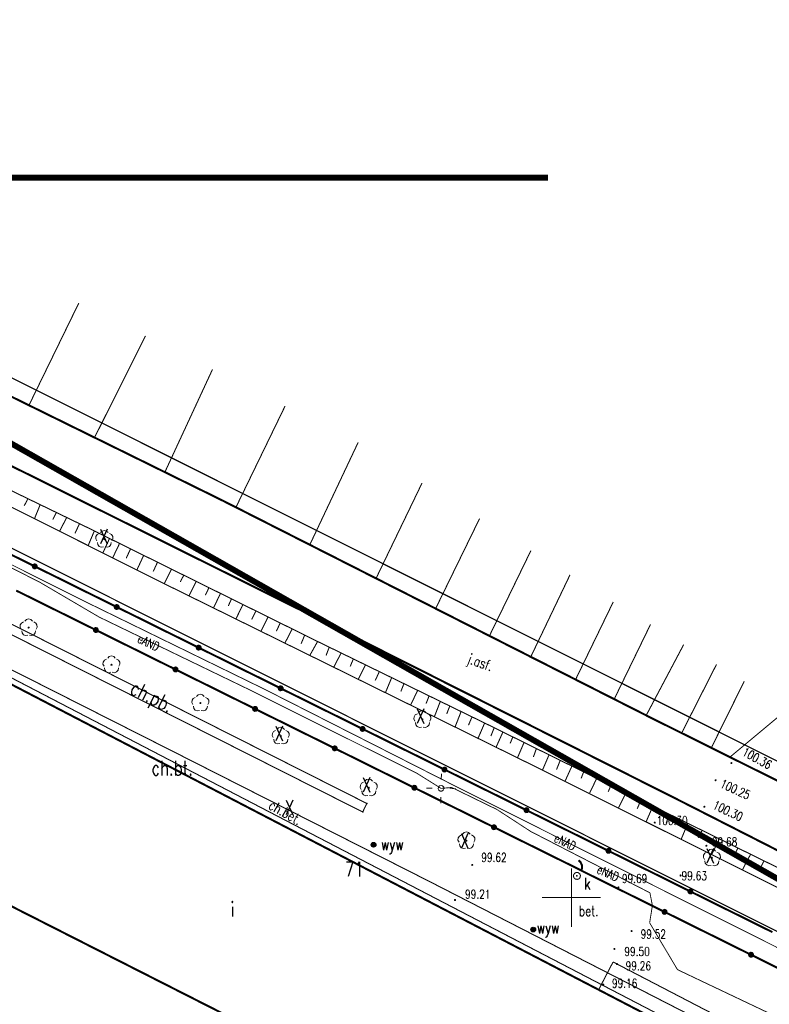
# Model space of a CAD drawing. Header units: metres. Extents: x 7501691 to 7504871, y 5814048 to 5814963.
# Tile 75 of 89: x 7504433 to 7504496, y 5814543 to 5814627. Entities that reach past the tile are written whole.
import ezdxf
from ezdxf.enums import TextEntityAlignment as Align

# ---------------------------------------------------------------- set-up
doc = ezdxf.new("R2010")
doc.units = ezdxf.units.M
doc.header["$MEASUREMENT"] = 0
for name, pattern in [('1', [0]), ('BUD', [0]), ('GDE', [0]), ('KOJ', [0]), ('KOU', [2, 1.5, -0.5]), ('UEB', [0]), ('WJD', [0]), ('WSQ', [1.75, 1.25, -0.5])]:
    doc.linetypes.add(name, pattern=pattern)
doc.layers.get('0').update_dxf_attribs({"linetype": 'CONTINUOUS'})
for name, color, linetype, lineweight in [('Dzialki', 7, 'GDE', 18), ('EADTD_T_0', 7, 'CONTINUOUS', 20), ('EBTPO_L_6', 7, 'WJD', 18), ('EBUOA_T_1', 7, 'CONTINUOUS', 20), ('EBUPP_L_1', 7, 'BUD', 35), ('EDZPD_L_0', 7, 'GDE', 20), ('KRZYZE_L_0', 7, '1', 18), ('SDROK_T_0', 7, 'CONTINUOUS', 18), ('SDROK_T_1', 7, 'CONTINUOUS', 18), ('SDRPK_L_3', 7, 'KOJ', 35), ('SDRPK_L_4', 7, 'KOU', 18), ('SZOPO_L_0', 7, 'CONTINUOUS', 35), ('SZZPZ_T_0', 3, 'CONTINUOUS', 18), ('UEEOO_T_0', 1, 'CONTINUOUS', 15), ('UEEPA_T_3', 1, 'CONTINUOUS', 18), ('UEEPON_L_1', 1, 'UEB', 15), ('WUKOS_T_1', 7, 'CONTINUOUS', 15), ('WUKPS_L_6', 7, 'WSQ', 18), ('WWRPH_T_1', 7, 'CONTINUOUS', 18)]:
    doc.layers.add(name, color=color, linetype=linetype, lineweight=lineweight)
doc.layers.add('pomiar_18_12_2024', color=7, linetype='CONTINUOUS')
doc.layers.add('ZAKRES', color=7, linetype='CONTINUOUS')
doc.styles.add('STYL_ARIAL', font='simplex', dxfattribs={"width": 0.75, "oblique": 0.1})

# ---------------------------------------------------------------- blocks, each defined once
blk = doc.blocks.new('OTDI')
at = {"color": 0}
for radius in [0.2, 0.18, 0.16, 0.14, 0.12, 0.1, 0.08, 0.06, 0.04, 0.02]:
    blk.add_circle((0, 0), radius, dxfattribs=at)
blk = doc.blocks.new('fdsgfdhgfjh')
at = {"color": 7, "const_width": 0.065}
for points in [[(628.93, -380.808), (627.625, -347.321), (631.46, -316.744), (630.476, -293.446), (631.603, -272.028), (642.12, -262.447), (642.84, -250.18), (613.01, -248.02), (473.074, -244.736), (370.953, -240.293), (311.01, -225.13), (43.231, -91.051), (39.421, -86.572), (-13.328, -60.153)], [(-16.835, -75.512), (354.018, -261.214), (467.857, -262.505), (472.746, -258.735), (593.685, -261.575), (612.103, -262.002), (615, -265.13), (621.573, -272.23), (620.457, -293.398), (621.441, -316.515), (617.616, -347.083), (618.941, -381.189)], [(-73.624, -607.379), (195.366, -583.748), (341.459, -571.655), (342.319, -570.715), (349.277, -563.045), (349.917, -560.655), (362.058, -448.634), (361.947, -446.744), (362.796, -440.405), (363.365, -434.665), (363.505, -433.525), (474.63, -446.54), (528.102, -452.597), (558.029, -454.712), (566.877, -447.021), (578.606, -447.669), (581.452, -423.391), (595.663, -375.234), (593.685, -261.575), (472.746, -258.735), (467.857, -262.505), (354.018, -261.214), (-16.835, -75.512)]]:
    blk.add_lwpolyline(points, dxfattribs=at)
at = {"color": 1, "const_width": 0.5}
for points in [[(199.493, -172.243), (156.73, -247.896), (288.397, -308.04), (317.034, -289.46), (359.345, -311.135), (375.173, -272.058), (199.493, -172.243)], [(199.493, -172.243), (285.237, -172.243)]]:
    blk.add_lwpolyline(points, dxfattribs=at)
at = {"layer": 'Dzialki', "color": 7, "const_width": 0.09}
for points in [[(354, -261.22), (-16.86, -75.52)], [(43.21, -91.06), (310.99, -225.15)]]:
    blk.add_lwpolyline(points, dxfattribs=at)
at = {"layer": 'EBTPO_L_6', "color": 7, "const_width": 0.09}
for points in [[(290.803, -239.197), (289.57, -241.568)], [(290.803, -239.197), (321.157, -254.977)]]:
    blk.add_lwpolyline(points, dxfattribs=at)
at = {"layer": 'EBUPP_L_1', "color": 7, "const_width": 0.175}
for points in [[(306.173, -250.201), (228.614, -209.87)], [(220.768, -224.957), (298.724, -264.526)]]:
    blk.add_lwpolyline(points, dxfattribs=at)
at = {"layer": 'EDZPD_L_0', "color": 7, "const_width": 0.1}
for points in [[(353.997, -261.225), (-16.856, -75.522)], [(310.985, -225.145), (43.21, -91.061)]]:
    blk.add_lwpolyline(points, dxfattribs=at)
at = {"layer": 'KRZYZE_L_0', "color": 7, "linetype": '1', "const_width": 0.09}
for points in [[(287.25, -236.2), (287.25, -231.2)], [(284.75, -233.7), (289.75, -233.7)]]:
    blk.add_lwpolyline(points, dxfattribs=at)
at = {"layer": 'pomiar_18_12_2024', "color": 214, "linetype": '1', "const_width": 0.09}
for points in [[(232.426, -206.807), (269.783, -225.666), (269.433, -226.395), (232.078, -207.532), (232.426, -206.807)], [(306.382, -249.747), (228.844, -209.426), (228.614, -209.87)]]:
    blk.add_lwpolyline(points, dxfattribs=at)
at = {"layer": 'pomiar_18_12_2024', "color": 214, "const_width": 0.09}
blk.add_lwpolyline([(287.482, -232.037), (287.422, -231.894), (287.441, -231.74), (287.535, -231.616), (287.678, -231.556), (287.832, -231.575), (287.956, -231.669), (288.016, -231.812), (287.997, -231.966), (287.903, -232.09), (287.76, -232.15), (287.606, -232.131), (287.482, -232.037)], dxfattribs=at)
at = {"layer": 'pomiar_18_12_2024', "color": 214}
for p in [(269.783, -225.666), (269.433, -226.395), (270.36, -229.195), (287.719, -231.853), (283.986, -236.436)]:
    blk.add_point(p, dxfattribs=at)
at = {"layer": 'SDRPK_L_3', "color": 7, "const_width": 0.175}
for points in [[(257.549, -199.848), (233.646, -188.084)], [(240.411, -197.337), (230.807, -192.67)], [(269.431, -211.799), (240.411, -197.337)], [(294.028, -218.349), (257.549, -199.848)], [(296.811, -225.583), (269.431, -211.799)], [(307.987, -225.297), (294.028, -218.349)], [(318.654, -236.711), (296.811, -225.583)]]:
    blk.add_lwpolyline(points, dxfattribs=at)
at = {"layer": 'SDRPK_L_4', "color": 7, "const_width": 0.09}
for points in [[(253.597, -221.406), (229.17, -209.05)], [(275.209, -232.366), (253.597, -221.406)], [(307.152, -248.743), (275.209, -232.366)]]:
    blk.add_lwpolyline(points, dxfattribs=at)
at = {"layer": 'SZOPO_L_0', "color": 7, "const_width": 0.175}
for points in [[(241.441, -205.428), (234.446, -201.959)], [(241.307, -205.532), (241.271, -205.421), (241.315, -205.314), (241.418, -205.259), (241.532, -205.284), (241.603, -205.376), (241.598, -205.492), (241.52, -205.578), (241.405, -205.594), (241.307, -205.532)], [(248.437, -208.897), (241.441, -205.428)], [(239.865, -207.496), (246.66, -210.862)], [(248.302, -209.001), (248.267, -208.89), (248.311, -208.782), (248.414, -208.728), (248.527, -208.753), (248.599, -208.845), (248.594, -208.961), (248.516, -209.047), (248.401, -209.063), (248.302, -209.001)], [(255.432, -212.366), (248.437, -208.897)], [(246.526, -210.966), (246.491, -210.855), (246.535, -210.748), (246.637, -210.694), (246.751, -210.718), (246.822, -210.81), (246.818, -210.926), (246.74, -211.012), (246.624, -211.028), (246.526, -210.966)], [(246.66, -210.862), (253.455, -214.228)], [(255.298, -212.47), (255.262, -212.359), (255.306, -212.251), (255.409, -212.197), (255.523, -212.222), (255.594, -212.314), (255.589, -212.43), (255.511, -212.516), (255.396, -212.532), (255.298, -212.47)], [(262.428, -215.835), (255.432, -212.366)], [(253.321, -214.332), (253.285, -214.222), (253.329, -214.114), (253.432, -214.06), (253.546, -214.085), (253.617, -214.176), (253.613, -214.293), (253.535, -214.379), (253.419, -214.394), (253.321, -214.332)], [(253.455, -214.228), (260.25, -217.595)], [(262.293, -215.939), (262.258, -215.828), (262.302, -215.72), (262.405, -215.666), (262.518, -215.691), (262.589, -215.783), (262.585, -215.899), (262.507, -215.985), (262.392, -216.001), (262.293, -215.939)], [(269.423, -219.303), (262.428, -215.835)], [(260.116, -217.699), (260.08, -217.588), (260.124, -217.48), (260.227, -217.426), (260.341, -217.451), (260.412, -217.543), (260.408, -217.659), (260.329, -217.745), (260.214, -217.761), (260.116, -217.699)], [(260.25, -217.595), (267.045, -220.961)], [(269.289, -219.408), (269.253, -219.297), (269.297, -219.189), (269.4, -219.135), (269.514, -219.16), (269.585, -219.252), (269.581, -219.368), (269.502, -219.454), (269.387, -219.47), (269.289, -219.408)], [(276.419, -222.772), (269.423, -219.303)], [(266.911, -221.065), (266.875, -220.954), (266.919, -220.847), (267.022, -220.793), (267.136, -220.817), (267.207, -220.909), (267.203, -221.025), (267.124, -221.111), (267.009, -221.127), (266.911, -221.065)], [(267.045, -220.961), (273.84, -224.327)], [(276.284, -222.877), (276.249, -222.766), (276.293, -222.658), (276.396, -222.604), (276.509, -222.629), (276.581, -222.72), (276.576, -222.837), (276.498, -222.923), (276.383, -222.939), (276.284, -222.877)], [(283.414, -226.241), (276.419, -222.772)], [(273.706, -224.431), (273.67, -224.321), (273.714, -224.213), (273.817, -224.159), (273.931, -224.183), (274.002, -224.275), (273.997, -224.392), (273.919, -224.478), (273.804, -224.493), (273.706, -224.431)], [(273.84, -224.327), (280.635, -227.694)], [(283.28, -226.345), (283.244, -226.235), (283.288, -226.127), (283.391, -226.073), (283.505, -226.097), (283.576, -226.189), (283.572, -226.306), (283.493, -226.392), (283.378, -226.407), (283.28, -226.345)], [(290.41, -229.71), (283.414, -226.241)], [(280.501, -227.798), (280.465, -227.687), (280.509, -227.579), (280.612, -227.525), (280.726, -227.55), (280.797, -227.642), (280.792, -227.758), (280.714, -227.844), (280.599, -227.86), (280.501, -227.798)], [(280.635, -227.694), (287.43, -231.06)], [(290.275, -229.814), (290.24, -229.704), (290.284, -229.596), (290.387, -229.542), (290.5, -229.566), (290.572, -229.658), (290.567, -229.774), (290.489, -229.861), (290.374, -229.876), (290.275, -229.814)], [(297.405, -233.179), (290.41, -229.71)], [(287.43, -231.06), (288.48, -231.59)], [(287.86, -230.518), (288.032, -230.693), (288.136, -230.915), (288.159, -231.16), (288.099, -231.397)], [(288.48, -231.59), (295.199, -234.922)], [(297.271, -233.283), (297.235, -233.173), (297.279, -233.065), (297.382, -233.011), (297.496, -233.035), (297.567, -233.127), (297.563, -233.243), (297.485, -233.329), (297.369, -233.345), (297.271, -233.283)], [(304.401, -236.648), (297.405, -233.179)], [(295.065, -235.026), (295.03, -234.915), (295.073, -234.807), (295.176, -234.753), (295.29, -234.778), (295.361, -234.87), (295.357, -234.986), (295.279, -235.072), (295.163, -235.088), (295.065, -235.026)], [(295.199, -234.922), (302.58, -238.581)], [(302.445, -238.685), (302.41, -238.574), (302.454, -238.466), (302.557, -238.412), (302.67, -238.437), (302.742, -238.529), (302.737, -238.645), (302.659, -238.731), (302.544, -238.747), (302.445, -238.685)], [(302.58, -238.581), (309.96, -242.24)]]:
    blk.add_lwpolyline(points, dxfattribs=at)
at = {"layer": 'SZZPZ_T_0', "color": 7}
for points in [[(247.057, -202.549), (247.194, -202.412), (247.381, -202.362), (247.568, -202.412), (247.706, -202.549)], [(246.745, -203.247), (246.658, -203.074), (246.668, -202.88), (246.773, -202.718), (246.946, -202.63)], [(247.313, -203.759), (247.121, -203.788), (246.941, -203.719), (246.819, -203.569), (246.788, -203.377)], [(247.381, -203.067), (247.413, -203.08), (247.426, -203.112), (247.413, -203.144), (247.381, -203.157), (247.349, -203.144), (247.336, -203.112), (247.349, -203.08), (247.381, -203.067)], [(247.975, -203.377), (247.944, -203.568), (247.822, -203.719), (247.641, -203.788), (247.45, -203.758)], [(247.817, -202.63), (247.989, -202.718), (248.095, -202.88), (248.105, -203.074), (248.017, -203.246)], [(240.595, -210.094), (240.732, -209.958), (240.92, -209.907), (241.107, -209.957), (241.244, -210.094)], [(240.284, -210.792), (240.196, -210.619), (240.206, -210.426), (240.312, -210.263), (240.484, -210.175)], [(240.851, -211.304), (240.66, -211.334), (240.479, -211.264), (240.357, -211.114), (240.326, -210.923)], [(240.92, -210.613), (240.952, -210.626), (240.965, -210.658), (240.952, -210.689), (240.92, -210.703), (240.888, -210.689), (240.875, -210.658), (240.888, -210.626), (240.92, -210.613)], [(241.513, -210.923), (241.483, -211.114), (241.361, -211.264), (241.18, -211.334), (240.989, -211.304)], [(241.355, -210.175), (241.528, -210.263), (241.633, -210.426), (241.643, -210.619), (241.556, -210.792)], [(247.354, -213.961), (247.266, -213.788), (247.276, -213.595), (247.382, -213.432), (247.554, -213.344)], [(247.665, -213.263), (247.802, -213.126), (247.989, -213.076), (248.177, -213.126), (248.314, -213.263)], [(248.425, -213.344), (248.597, -213.432), (248.703, -213.594), (248.713, -213.788), (248.626, -213.96)], [(247.921, -214.473), (247.73, -214.502), (247.549, -214.433), (247.427, -214.283), (247.396, -214.091)], [(247.99, -213.781), (248.021, -213.794), (248.035, -213.826), (248.021, -213.858), (247.99, -213.871), (247.958, -213.858), (247.945, -213.826), (247.958, -213.794), (247.99, -213.781)], [(248.583, -214.091), (248.552, -214.282), (248.43, -214.433), (248.25, -214.502), (248.058, -214.472)], [(254.943, -217.229), (254.856, -217.056), (254.866, -216.863), (254.971, -216.7), (255.144, -216.612)], [(254.943, -217.229), (254.856, -217.056), (254.866, -216.863), (254.971, -216.7), (255.144, -216.612)], [(255.255, -216.531), (255.392, -216.395), (255.579, -216.345), (255.766, -216.395), (255.904, -216.531)], [(255.255, -216.531), (255.392, -216.395), (255.579, -216.345), (255.766, -216.395), (255.904, -216.531)], [(256.015, -216.612), (256.187, -216.7), (256.293, -216.863), (256.303, -217.056), (256.215, -217.229)], [(256.015, -216.612), (256.187, -216.7), (256.293, -216.863), (256.303, -217.056), (256.215, -217.229)], [(255.511, -217.741), (255.319, -217.771), (255.139, -217.701), (255.017, -217.551), (254.986, -217.36)], [(255.511, -217.741), (255.319, -217.771), (255.139, -217.701), (255.017, -217.551), (254.986, -217.36)], [(255.579, -217.05), (255.611, -217.063), (255.624, -217.095), (255.611, -217.126), (255.579, -217.14), (255.548, -217.126), (255.534, -217.095), (255.548, -217.063), (255.579, -217.05)], [(255.579, -217.05), (255.611, -217.063), (255.624, -217.095), (255.611, -217.126), (255.579, -217.14), (255.548, -217.126), (255.534, -217.095), (255.548, -217.063), (255.579, -217.05)], [(256.173, -217.36), (256.142, -217.551), (256.02, -217.701), (255.839, -217.771), (255.648, -217.741)], [(256.173, -217.36), (256.142, -217.551), (256.02, -217.701), (255.839, -217.771), (255.648, -217.741)], [(273.895, -218.629), (273.808, -218.456), (273.818, -218.263), (273.923, -218.1), (274.096, -218.012)], [(274.207, -217.931), (274.344, -217.795), (274.531, -217.745), (274.718, -217.795), (274.855, -217.931)], [(274.531, -218.45), (274.563, -218.463), (274.576, -218.495), (274.563, -218.526), (274.531, -218.54), (274.499, -218.526), (274.486, -218.495), (274.499, -218.463), (274.531, -218.45)], [(274.967, -218.012), (275.139, -218.1), (275.245, -218.263), (275.255, -218.456), (275.167, -218.629)], [(262.115, -219.35), (262.252, -219.213), (262.439, -219.163), (262.626, -219.213), (262.763, -219.35)], [(274.463, -219.141), (274.271, -219.171), (274.09, -219.101), (273.969, -218.951), (273.938, -218.76)], [(275.125, -218.76), (275.094, -218.951), (274.972, -219.101), (274.791, -219.171), (274.6, -219.141)], [(261.803, -220.048), (261.715, -219.875), (261.726, -219.682), (261.831, -219.519), (262.003, -219.431)], [(262.371, -220.56), (262.179, -220.59), (261.998, -220.52), (261.876, -220.37), (261.846, -220.178)], [(262.439, -219.868), (262.471, -219.881), (262.484, -219.913), (262.471, -219.945), (262.439, -219.958), (262.407, -219.945), (262.394, -219.913), (262.407, -219.881), (262.439, -219.868)], [(263.033, -220.178), (263.002, -220.37), (262.88, -220.52), (262.699, -220.589), (262.508, -220.56)], [(262.875, -219.431), (263.047, -219.519), (263.152, -219.681), (263.163, -219.875), (263.075, -220.047)], [(269.313, -224.466), (269.225, -224.293), (269.236, -224.1), (269.341, -223.937), (269.513, -223.849)], [(269.625, -223.768), (269.762, -223.632), (269.949, -223.581), (270.136, -223.631), (270.273, -223.768)], [(269.949, -224.287), (269.981, -224.3), (269.994, -224.332), (269.981, -224.363), (269.949, -224.377), (269.917, -224.363), (269.904, -224.332), (269.917, -224.3), (269.949, -224.287)], [(270.384, -223.849), (270.557, -223.937), (270.662, -224.1), (270.673, -224.293), (270.585, -224.466)], [(269.88, -224.978), (269.689, -225.008), (269.508, -224.938), (269.386, -224.788), (269.356, -224.597)], [(270.543, -224.597), (270.512, -224.788), (270.39, -224.938), (270.209, -225.008), (270.018, -224.978)], [(277.653, -228.974), (277.565, -228.802), (277.576, -228.608), (277.681, -228.446), (277.853, -228.357)], [(277.964, -228.277), (278.102, -228.14), (278.289, -228.09), (278.476, -228.14), (278.613, -228.276)], [(278.724, -228.357), (278.897, -228.446), (279.002, -228.608), (279.013, -228.801), (278.925, -228.974)], [(278.22, -229.486), (278.029, -229.516), (277.848, -229.447), (277.726, -229.296), (277.696, -229.105)], [(278.289, -228.795), (278.321, -228.808), (278.334, -228.84), (278.321, -228.872), (278.289, -228.885), (278.257, -228.872), (278.244, -228.84), (278.257, -228.808), (278.289, -228.795)], [(278.882, -229.105), (278.852, -229.296), (278.73, -229.447), (278.549, -229.516), (278.358, -229.486)], [(298.599, -230.444), (298.511, -230.271), (298.522, -230.078), (298.627, -229.915), (298.799, -229.827)], [(298.911, -229.746), (299.048, -229.61), (299.235, -229.56), (299.422, -229.61), (299.559, -229.746)], [(299.235, -230.265), (299.267, -230.278), (299.28, -230.31), (299.267, -230.341), (299.235, -230.355), (299.203, -230.341), (299.19, -230.31), (299.203, -230.278), (299.235, -230.265)], [(299.671, -229.827), (299.843, -229.915), (299.948, -230.078), (299.959, -230.271), (299.871, -230.444)], [(299.166, -230.956), (298.975, -230.986), (298.794, -230.916), (298.672, -230.766), (298.642, -230.575)], [(299.828, -230.575), (299.798, -230.766), (299.676, -230.916), (299.495, -230.986), (299.304, -230.956)]]:
    blk.add_lwpolyline(points, dxfattribs=at)
at = {"layer": 'UEEPA_T_3', "color": 7}
for points in [[(276.137, -223.631), (276.149, -223.131)], [(274.87, -224.351), (275.369, -224.363)], [(276.119, -224.13), (276.254, -224.17), (276.347, -224.277), (276.367, -224.416), (276.308, -224.544), (276.19, -224.62), (276.049, -224.62), (275.93, -224.544), (275.872, -224.416), (275.892, -224.277), (275.984, -224.17), (276.119, -224.13)], [(276.869, -224.398), (277.369, -224.41)], [(276.102, -225.13), (276.09, -225.63)]]:
    blk.add_lwpolyline(points, dxfattribs=at)
at = {"layer": 'UEEPON_L_1', "color": 1, "const_width": 0.075}
for points in [[(246.19, -208.654), (232.992, -202.047)], [(241.934, -206.819), (238.369, -204.998)], [(246.925, -209.75), (241.934, -206.819)], [(261.031, -215.905), (246.19, -208.654)], [(259.779, -215.966), (246.925, -209.75)], [(274.059, -223.093), (259.779, -215.966)], [(276.819, -223.925), (261.031, -215.905)], [(276.119, -224.38), (274.059, -223.093)], [(277.03, -224.301), (276.119, -224.38)], [(306.213, -238.667), (276.819, -223.925)], [(280.892, -226.182), (277.03, -224.301)], [(283.784, -228.063), (280.892, -226.182)], [(293.948, -233.293), (283.784, -228.063)], [(294.159, -234.382), (293.948, -233.293)], [(293.924, -235.855), (294.159, -234.382)], [(296.301, -239.853), (293.924, -235.855)], [(307.863, -245.347), (296.301, -239.853)]]:
    blk.add_lwpolyline(points, dxfattribs=at)
at = {"layer": 'WUKPS_L_6', "color": 7, "linetype": '1', "const_width": 0.09}
for points in [[(245.202, -182.952), (240.965, -191.64)], [(250.889, -185.758), (246.546, -194.43)], [(256.611, -188.618), (252.568, -197.342)], [(262.809, -191.743), (258.626, -200.361)], [(269.042, -194.853), (264.948, -203.521)], [(274.501, -198.31), (270.599, -206.399)], [(240.829, -199.701), (240.544, -200.259)], [(241.906, -200.155), (241.413, -201.375)], [(243.275, -200.839), (242.984, -201.441)], [(244.177, -201.231), (243.567, -202.425)], [(279.41, -201.347), (275.668, -209.011)], [(245.253, -201.802), (244.877, -202.607)], [(246.512, -202.438), (245.993, -203.67)], [(247.822, -203.047), (247.239, -204.319)], [(248.679, -203.475), (248.095, -204.695)], [(249.613, -203.942), (249.25, -204.734)], [(283.79, -204.083), (280.26, -211.342)], [(250.744, -204.478), (250.152, -205.751)], [(251.904, -205.102), (251.555, -205.864)], [(253.104, -205.686), (252.488, -206.918)], [(254.158, -206.188), (253.858, -206.764)], [(255.212, -206.723), (254.612, -207.931)], [(287.128, -206.149), (283.809, -213.089)], [(256.299, -207.266), (256.007, -207.891)], [(257.288, -207.753), (256.705, -208.961)], [(258.229, -208.215), (257.961, -208.807)], [(290.82, -208.461), (287.606, -215.084)], [(259.21, -208.693), (258.618, -209.901)], [(260.313, -209.252), (259.956, -209.958)], [(261.343, -209.763), (260.751, -210.963)], [(262.397, -210.257), (262.065, -210.955)], [(263.412, -210.777), (262.802, -211.958)], [(293.998, -210.386), (290.909, -216.743)], [(264.475, -211.309), (264.177, -212.035)], [(265.583, -211.84), (264.917, -213.034)], [(266.577, -212.333), (266.305, -213.034)], [(296.824, -212.116), (293.646, -218.12)], [(267.576, -212.852), (266.967, -214.02)], [(268.64, -213.319), (268.368, -213.968)], [(269.652, -213.877), (269.043, -215.083)], [(299.632, -213.793), (296.648, -219.674)], [(270.846, -214.421), (270.509, -215.161)], [(271.897, -214.953), (271.378, -216.199)], [(272.948, -215.459), (272.689, -216.108)], [(274.116, -216.03), (273.519, -217.275)], [(301.998, -215.241), (299.227, -220.839)], [(275.089, -216.51), (274.842, -217.145)], [(276.049, -216.976), (275.556, -218.248)], [(276.866, -217.353), (276.607, -218.014)], [(277.826, -217.832), (277.321, -219.13)], [(278.748, -218.312), (278.462, -218.987)], [(279.85, -218.779), (279.267, -220.129)], [(280.668, -219.181), (280.37, -219.921)], [(281.394, -219.583), (280.811, -220.881)], [(282.251, -219.972), (282.017, -220.543)], [(283.198, -220.478), (282.64, -221.776)], [(284.249, -221.01), (284.003, -221.698)], [(285.326, -221.542), (284.781, -222.813)], [(286.299, -221.97), (285.975, -222.774)], [(287.272, -222.514), (286.688, -223.799)], [(288.284, -222.994), (288.077, -223.526)], [(289.413, -223.513), (288.803, -224.772)], [(290.632, -224.11), (290.386, -224.668)], [(291.904, -224.771), (291.268, -226.03)], [(293.175, -225.381), (292.864, -226.12)], [(294.201, -225.899), (293.63, -227.21)], [(295.589, -226.613), (295.329, -227.365)], [(297.172, -227.391), (296.614, -228.727)], [(298.378, -228.001), (298.067, -228.61)], [(299.889, -228.658), (299.216, -230.028)], [(301.454, -229.46), (301.13, -230.166)], [(302.53, -230.024), (301.843, -231.334)], [(303.685, -230.568), (303.348, -231.243)]]:
    blk.add_lwpolyline(points, dxfattribs=at)
at = {"layer": 'WUKPS_L_6', "color": 7, "const_width": 0.09}
for points in [[(252.095, -206.71), (220.627, -190.935)], [(246.153, -202.218), (229.98, -194.381)], [(265.583, -211.84), (246.153, -202.218)], [(300.779, -221.709), (320.305, -205.433)], [(284.355, -222.612), (252.095, -206.71)], [(280.14, -218.947), (265.583, -211.84)], [(298.184, -227.856), (280.14, -218.947)], [(323.745, -242.283), (284.355, -222.612)], [(314.821, -236.053), (298.184, -227.856)]]:
    blk.add_lwpolyline(points, dxfattribs=at)
at = {"layer": 'WWRPH_T_1', "color": 7}
for points in [[(300.907, -222.172), (300.939, -222.186), (300.952, -222.217), (300.939, -222.249), (300.907, -222.262), (300.875, -222.249), (300.862, -222.217), (300.875, -222.186), (300.907, -222.172)], [(299.553, -223.64), (299.584, -223.654), (299.598, -223.685), (299.584, -223.717), (299.553, -223.73), (299.521, -223.717), (299.508, -223.685), (299.521, -223.654), (299.553, -223.64)], [(298.593, -225.899), (298.625, -225.912), (298.638, -225.944), (298.625, -225.976), (298.593, -225.989), (298.561, -225.976), (298.548, -225.944), (298.561, -225.912), (298.593, -225.899)], [(294.359, -227.254), (294.391, -227.268), (294.404, -227.299), (294.391, -227.331), (294.359, -227.344), (294.328, -227.331), (294.314, -227.299), (294.328, -227.268), (294.359, -227.254)], [(298.763, -229.229), (298.795, -229.243), (298.808, -229.274), (298.795, -229.306), (298.763, -229.319), (298.731, -229.306), (298.718, -229.274), (298.731, -229.243), (298.763, -229.229)], [(278.779, -230.87), (278.811, -230.883), (278.824, -230.915), (278.811, -230.947), (278.779, -230.96), (278.747, -230.947), (278.734, -230.915), (278.747, -230.883), (278.779, -230.87)], [(296.562, -231.77), (296.594, -231.783), (296.607, -231.815), (296.594, -231.847), (296.562, -231.86), (296.53, -231.847), (296.517, -231.815), (296.53, -231.783), (296.562, -231.77)], [(291.255, -232.787), (291.287, -232.8), (291.3, -232.832), (291.287, -232.864), (291.255, -232.877), (291.224, -232.864), (291.21, -232.832), (291.224, -232.8), (291.255, -232.787)], [(277.312, -233.862), (277.344, -233.875), (277.357, -233.907), (277.344, -233.939), (277.312, -233.952), (277.28, -233.939), (277.267, -233.907), (277.28, -233.875), (277.312, -233.862)], [(292.385, -236.513), (292.417, -236.526), (292.43, -236.558), (292.417, -236.59), (292.385, -236.603), (292.353, -236.59), (292.34, -236.558), (292.353, -236.526), (292.385, -236.513)], [(290.918, -238.037), (290.949, -238.051), (290.963, -238.082), (290.949, -238.114), (290.918, -238.127), (290.886, -238.114), (290.873, -238.082), (290.886, -238.051), (290.918, -238.037)], [(291.144, -239.336), (291.175, -239.349), (291.189, -239.381), (291.175, -239.413), (291.144, -239.426), (291.112, -239.413), (291.099, -239.381), (291.112, -239.349), (291.144, -239.336)], [(289.958, -241.086), (289.99, -241.099), (290.003, -241.131), (289.99, -241.163), (289.958, -241.176), (289.927, -241.163), (289.913, -241.131), (289.927, -241.099), (289.958, -241.086)]]:
    blk.add_lwpolyline(points, dxfattribs=at)
at = {"layer": 'ZAKRES', "color": 3, "const_width": 0.09}
blk.add_lwpolyline([(199.493, -172.243), (375.068, -271.896), (359.203, -311.137), (317.034, -289.46), (288.397, -308.04), (156.73, -247.896), (199.493, -172.243)], dxfattribs=at)
at = {"layer": 'pomiar_18_12_2024', "color": 214}
for p in [(270.36, -229.195), (283.986, -236.436)]:
    blk.add_blockref('OTDI', p, dxfattribs=at)
at = {"layer": 'EADTD_T_0', "color": 7, "style": 'STYL_ARIAL', "width": 0.75}
blk.add_text('71', height=1.25, dxfattribs=at).set_placement((268.725, -232.267), align=Align.BOTTOM_CENTER)
at = {"layer": 'EBUOA_T_1', "color": 7, "style": 'STYL_ARIAL', "width": 0.75}
blk.add_text('i', height=1.25, rotation=0.0091, dxfattribs=at).set_placement((258.31, -234.703), align=Align.MIDDLE_CENTER)
at = {"layer": 'pomiar_18_12_2024', "color": 214, "style": 'STYL_ARIAL', "width": 0.75}
for s, height, p in [('X', 1.25, (246.935, -203.878)), ('X', 1.25, (273.974, -219.218)), ('X', 1.25, (261.911, -220.684)), ('ch.bt.', 1.25, (251.408, -223.644)), ('X', 1.25, (269.357, -225.077)), ('X', 1.25, (262.783, -227)), ('X', 1.25, (277.737, -229.85)), ('wyw', 1, (270.992, -229.965)), ('X', 1.25, (298.697, -231.135)), ('k', 1, (288.328, -233.302)), ('wyw', 1, (284.285, -237.075))]:
    blk.add_text(s, height=height, dxfattribs=at).set_placement(p, align=Align.BOTTOM_LEFT)
blk.add_text('ch.pb.', height=1.25, rotation=333.2078, dxfattribs=at).set_placement((249.296, -216.574), align=Align.BOTTOM_LEFT)
at = {"layer": 'SDROK_T_0', "color": 7, "style": 'STYL_ARIAL', "width": 0.75}
blk.add_text('j.asf.', height=0.875, rotation=340.7785, dxfattribs=at).set_placement((279.477, -213.618), align=Align.MIDDLE_CENTER)
at = {"layer": 'SDROK_T_1', "color": 7, "style": 'STYL_ARIAL', "width": 0.75}
for s, rotation, p in [('ch.bet.', 330.5637, (262.836, -226.427)), ('bet.', 0.0091, (288.721, -234.839))]:
    blk.add_text(s, height=0.875, rotation=rotation, dxfattribs=at).set_placement(p, align=Align.MIDDLE_CENTER)
at = {"layer": 'UEEOO_T_0', "color": 1, "style": 'STYL_ARIAL', "width": 0.75}
for s, rotation, p in [('eAND', 335.0653, (251.154, -211.942)), ('eNAD', 333.8952, (286.712, -228.957)), ('eNAD', 336.8106, (290.373, -231.618))]:
    blk.add_text(s, height=0.75, rotation=rotation, dxfattribs=at).set_placement(p, align=Align.MIDDLE_CENTER)
at = {"layer": 'WUKOS_T_1', "color": 7, "style": 'STYL_ARIAL', "width": 0.75}
for s, rotation, p in [('100.36', 331.3452, (301.642, -221.705)), ('100.25', 335.6467, (299.786, -224.461)), ('100.30', 334.5899, (299.154, -226.27)), ('100.30', 0.0091, (294.519, -227.725)), ('99.68', 0.0091, (299.236, -229.551)), ('99.63', 0.0091, (296.645, -232.441))]:
    blk.add_text(s, height=0.75, rotation=rotation, dxfattribs=at).set_placement(p, align=Align.BOTTOM_LEFT)
for s, p in [('99.62', (280.636, -230.27)), ('99.69', (292.639, -232.077)), ('99.21', (279.253, -233.409)), ('99.52', (294.236, -236.812)), ('99.50', (292.853, -238.302)), ('99.26', (292.96, -239.526)), ('99.16', (291.789, -241.016))]:
    blk.add_text(s, height=0.75, rotation=0.0091, dxfattribs=at).set_placement(p, align=Align.MIDDLE_CENTER)

msp = doc.modelspace()

# ---------------------------------------------------------------- block references
at = {"linetype": 'Continuous'}
msp.add_blockref('fdsgfdhgfjh', (7504192.35177, 5814786.13308), dxfattribs=at)

doc.saveas('drawing.dxf')
